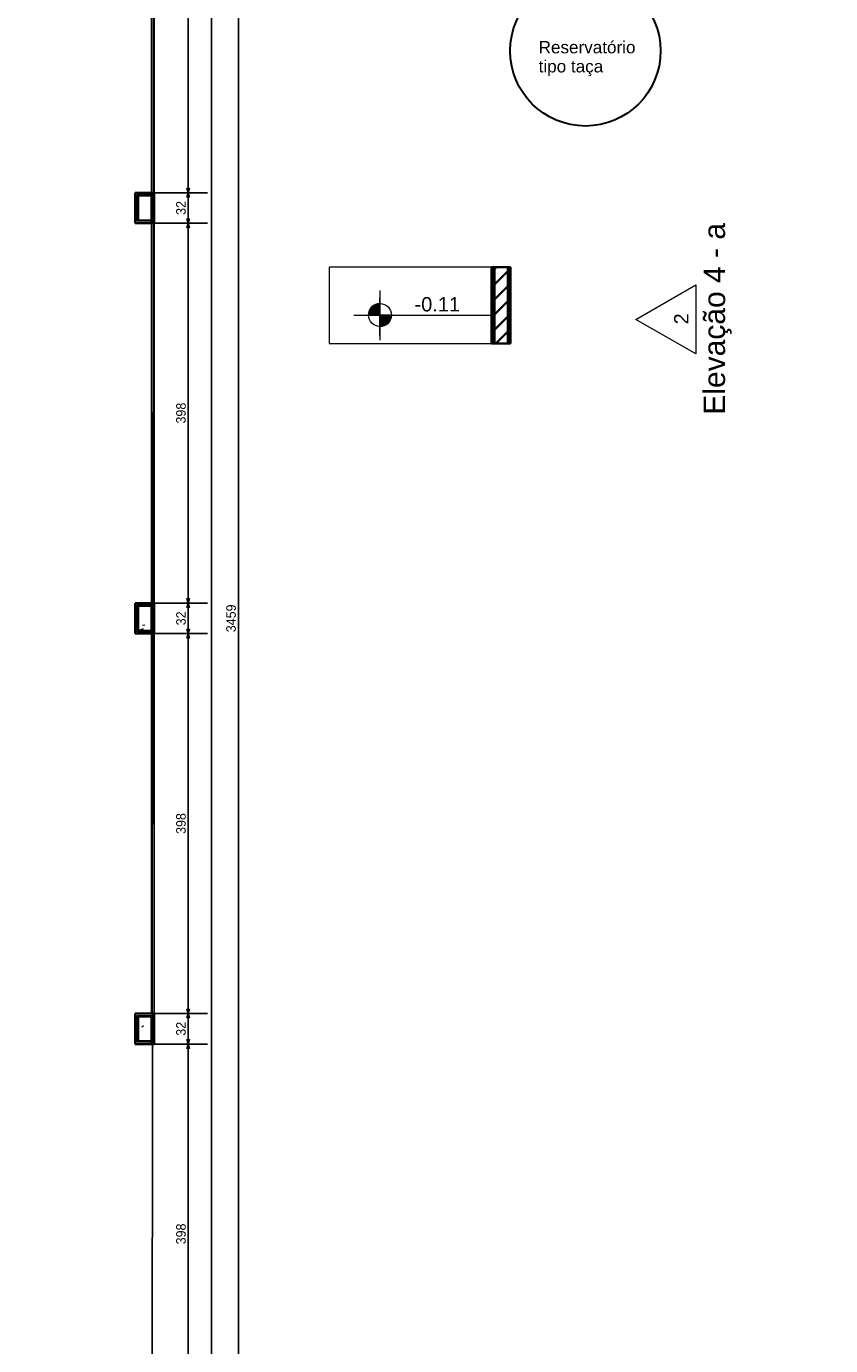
# Model space of a CAD drawing. Header units: millimetres. Extents: x -109 to 627, y -178 to 173.
# Tile 52 of 178: x -6.91 to 1.51, y 19.02 to 32.83. Entities that reach past the tile are written whole.
import ezdxf

# ---------------------------------------------------------------- set-up
doc = ezdxf.new("R2010")
doc.units = ezdxf.units.MM
doc.layers.add('A-PISOS-NIVEL', color=1, linetype='Continuous')
doc.layers.add('PENDOIS', color=2, linetype='Continuous')
for name, color, linetype, lineweight in [('ARQ - ALVENARIA - OSSO', 2, 'Continuous', 35), ('ARQ - COTA_NÍVEL', 2, 'Continuous', 5), ('ARQ - DIVISORIA', 3, 'Continuous', 35), ('ARQ - PAREDE VISTA', 4, 'Continuous', 9), ('ARQ - PAREDES_HACHURA', 9, 'Continuous', 35), ('ARQ - PAREDES_REVESTIMENTO', 3, 'Continuous', 35), ('ARQ - PILAR', 4, 'Continuous', 15), ('ARQ - PISO', 9, 'Continuous', 5), ('HI-Tubos detalhe', 4, 'Continuous', 30)]:
    doc.layers.add(name, color=color, linetype=linetype, lineweight=lineweight)
doc.styles.add('Arial_1', font='arial.ttf', dxfattribs={"height": 0.225})
doc.styles.add('Arial_2', font='arial.ttf', dxfattribs={"height": 0.15})
doc.styles.add('GULIM', font='Gulim.ttf')
doc.styles.get("Standard").update_dxf_attribs({"font": 'arial.ttf'})
doc.dimstyles.new('GULIM-100', dxfattribs={"dimtxt": 0.1, "dimasz": 0.05, "dimexe": 0.2, "dimexo": 0, "dimgap": 0.025, "dimtad": 1, "dimdec": 0, "dimlfac": 100, "dimzin": 12, "dimdsep": 46, "dimtxsty": 'GULIM', "dimblk": 'OPEN30', "dimcen": 0, "dimclrd": 152, "dimclre": 152, "dimclrt": 152, "dimaunit": 1, "dimadec": 0, "dimazin": 0, "dimtfac": 1.875, "dimtdec": 0, "dimtmove": 2, "dimatfit": 3, "dimldrblk": 'OPEN30', "dimfxl": 0, "dimtolj": 1, "dimtzin": 12, "dimlwd": -1, "dimarcsym": 0})
pattern_1 = [(50, (-17.2688, 35.45875), (0.54629, -0.047295), [0.056985, -0.628837]), (355, (-17.2688, 35.45875), (-0.105401, 0.573222), [0.045988, -0.50287]), (100.451, (-17.2228, 35.45476), (0.44084, 0.525572), [0.048987, -0.533862]), (46.184, (-17.2688, 35.6107), (0.812912, -0.126028), [0.085978, -0.942756]), (96.636, (-17.2008, 35.6007), (0.71181, 0.74206), [0.07298, -0.800793]), (351.184, (-17.2688, 35.6107), (0.712045, 0.742424), [0.068982, -0.753805]), (21, (-17.1928, 35.57273), (0.454867, -0.306212), [0.056985, -0.628837]), (326, (-17.1928, 35.5727), (0.185717, 0.552451), [0.045988, -0.50287]), (71.451, (-17.1548, 35.54773), (0.64037, 0.245952), [0.048987, -0.533862]), (37.5, (-17.26879, 35.45875), (0.0092036, 0.2540508), [0.0249935, -0.471878, 0.0249935, -0.4848744, -0.504869]), (37.5, (-17.26879, 35.45875), (0.0092036, 0.2540508), [-1.006739, 0.024994, -0.479876]), (7.5, (-17.2688, 35.45875), (0.200409, 0.3006604), [0.0249935, -0.265931, 0.0249935, -0.459881, -0.19195]), (7.5, (-17.2688, 35.45875), (0.200409, 0.3006604), [-0.775799, 0.0249935, -0.166957]), (327.5, (-17.43874, 35.45875), (0.4063776, -0.0170732), [0.0249935, -0.164957, 0.0249935, -0.5688527, -0.788796]), (327.5, (-17.43874, 35.45875), (0.4063776, -0.0170732), [-0.784797, 0.024994, -0.763802]), (317.5, (-17.51472, 35.45875), (0.443884, 0.075988), [0.0249935, -0.222942, 0.0249935, -0.369904, -0.559855]), (317.5, (-17.51472, 35.45875), (0.443884, 0.075988), [-0.641834, 0.024994, -0.534861])]

# ---------------------------------------------------------------- blocks, each defined once
blk = doc.blocks.new('Elevação - Nome da Vista e Número do Detalhe 01-790552-NÍVEL 1')
at = {"layer": 'ARQ - COTA_NÍVEL'}
for p, q in [((0.00008, 0.00748), (-0.00474, -0.00088)), ((0.00491, -0.00088), (0.00008, 0.00748)), ((-0.00474, -0.00088), (0.00491, -0.00088))]:
    blk.add_line(p, q, dxfattribs=at)
blk = doc.blocks.new('Elevações de ponto - Cota de Nível 1-825078-NÍVEL 1')
at = {"layer": 'ARQ - COTA_NÍVEL'}
h = blk.add_hatch(color=256, dxfattribs=at)
edge = h.paths.add_edge_path(flags=0)
edge.add_line((0, 0.00228), (0, 0.00068))
edge.add_line((0, 0.00068), (-0.0016, 0.00068))
edge.add_arc((0, 0.00068), 0.0016, 90, 180, ccw=False)
h = blk.add_hatch(color=256, dxfattribs=at)
edge = h.paths.add_edge_path(flags=0)
edge.add_arc((0, 0.00068), 0.0016, 270, 360, ccw=False)
edge.add_line((0, -0.00092), (0, 0.00068))
edge.add_line((0, 0.00068), (0.0016, 0.00068))
for p, q in [((0, 0.00411), (0, -0.00284)), ((0, -0.00218), (0, 0.00308)), ((0, 0.00068), (0, 0.00228)), ((-0.00366, 0.00068), (0.016, 0.00068)), ((-0.0016, 0.00068), (0, 0.00068)), ((0.0016, 0.00068), (0, 0.00068)), ((0, 0.00068), (0, -0.00092))]:
    blk.add_line(p, q, dxfattribs=at)
blk.add_circle((0, 0.00068), 0.0016, dxfattribs=at)
for start, end in [(90, 180), (270, 360)]:
    blk.add_arc((0, 0.00068), 0.0016, start, end, dxfattribs=at)
blk = doc.blocks.new('_Open30')
at = {"color": 0, "linetype": 'ByBlock', "lineweight": -2}
for p, q in [((-1, 0.27), (0, 0)), ((0, 0), (-1, -0.27)), ((0, 0), (-1, 0))]:
    blk.add_line(p, q, dxfattribs=at)
blk = doc.blocks.new('*D739')
at = {"color": 152, "lineweight": -2, "transparency": 16777216}
for p, q in [((-5.569, 35.071), (-5.014, 35.071)), ((-5.569, 31.092), (-5.014, 31.092))]:
    blk.add_line(p, q, dxfattribs=at)
at = {"color": 152, "transparency": 16777216}
blk.add_line((-5.214, 35.021), (-5.214, 31.142), dxfattribs=at)
at = {"layer": 'Defpoints', "color": 0, "transparency": 16777216}
for p in [(-5.569, 35.071), (-5.569, 31.092), (-5.214, 31.092)]:
    blk.add_point(p, dxfattribs=at)
at = {"color": 152, "transparency": 16777216, "xscale": 0.05, "yscale": 0.05, "zscale": 0.05}
for p, rotation in [((-5.214, 35.071), 90), ((-5.214, 31.092), 270)]:
    blk.add_blockref('_Open30', p, dxfattribs=dict(at, rotation=rotation))
at = {"color": 152, "transparency": 16777216, "insert": (-5.29, 33.081), "char_height": 0.1, "attachment_point": 5, "rotation": 90, "style": 'GULIM'}
blk.add_mtext('\\A1;398', dxfattribs=at)
blk = doc.blocks.new('*D740')
at = {"color": 152, "lineweight": -2, "transparency": 16777216}
for p, q in [((-5.569, 31.092), (-5.014, 31.092)), ((-5.569, 30.772), (-5.014, 30.772))]:
    blk.add_line(p, q, dxfattribs=at)
at = {"color": 152, "transparency": 16777216}
blk.add_line((-5.214, 31.042), (-5.214, 30.822), dxfattribs=at)
at = {"layer": 'Defpoints', "color": 0, "transparency": 16777216}
for p in [(-5.569, 31.092), (-5.569, 30.772), (-5.214, 30.772)]:
    blk.add_point(p, dxfattribs=at)
at = {"color": 152, "transparency": 16777216, "xscale": 0.05, "yscale": 0.05, "zscale": 0.05}
for p, rotation in [((-5.214, 31.092), 90), ((-5.214, 30.772), 270)]:
    blk.add_blockref('_Open30', p, dxfattribs=dict(at, rotation=rotation))
at = {"color": 152, "transparency": 16777216, "insert": (-5.29, 30.932), "char_height": 0.1, "attachment_point": 5, "rotation": 90, "style": 'GULIM'}
blk.add_mtext('\\A1;32', dxfattribs=at)
blk = doc.blocks.new('*D741')
at = {"color": 152, "lineweight": -2, "transparency": 16777216}
for p, q in [((-5.569, 30.772), (-5.014, 30.772)), ((-5.569, 26.793), (-5.014, 26.793))]:
    blk.add_line(p, q, dxfattribs=at)
at = {"color": 152, "transparency": 16777216}
blk.add_line((-5.214, 30.722), (-5.214, 26.843), dxfattribs=at)
at = {"layer": 'Defpoints', "color": 0, "transparency": 16777216}
for p in [(-5.569, 30.772), (-5.569, 26.793), (-5.214, 26.793)]:
    blk.add_point(p, dxfattribs=at)
at = {"color": 152, "transparency": 16777216, "xscale": 0.05, "yscale": 0.05, "zscale": 0.05}
for p, rotation in [((-5.214, 30.772), 90), ((-5.214, 26.793), 270)]:
    blk.add_blockref('_Open30', p, dxfattribs=dict(at, rotation=rotation))
at = {"color": 152, "transparency": 16777216, "insert": (-5.29, 28.783), "char_height": 0.1, "attachment_point": 5, "rotation": 90, "style": 'GULIM'}
blk.add_mtext('\\A1;398', dxfattribs=at)
blk = doc.blocks.new('*D742')
at = {"color": 152, "lineweight": -2, "transparency": 16777216}
for p, q in [((-5.569, 26.793), (-5.014, 26.793)), ((-5.569, 26.473), (-5.014, 26.473))]:
    blk.add_line(p, q, dxfattribs=at)
at = {"color": 152, "transparency": 16777216}
blk.add_line((-5.214, 26.743), (-5.214, 26.523), dxfattribs=at)
at = {"layer": 'Defpoints', "color": 0, "transparency": 16777216}
for p in [(-5.569, 26.793), (-5.569, 26.473), (-5.214, 26.473)]:
    blk.add_point(p, dxfattribs=at)
at = {"color": 152, "transparency": 16777216, "xscale": 0.05, "yscale": 0.05, "zscale": 0.05}
for p, rotation in [((-5.214, 26.793), 90), ((-5.214, 26.473), 270)]:
    blk.add_blockref('_Open30', p, dxfattribs=dict(at, rotation=rotation))
at = {"color": 152, "transparency": 16777216, "insert": (-5.29, 26.633), "char_height": 0.1, "attachment_point": 5, "rotation": 90, "style": 'GULIM'}
blk.add_mtext('\\A1;32', dxfattribs=at)
blk = doc.blocks.new('*D743')
at = {"color": 152, "lineweight": -2, "transparency": 16777216}
for p, q in [((-5.569, 26.473), (-5.014, 26.473)), ((-5.569, 22.494), (-5.014, 22.494))]:
    blk.add_line(p, q, dxfattribs=at)
at = {"color": 152, "transparency": 16777216}
blk.add_line((-5.214, 26.423), (-5.214, 22.544), dxfattribs=at)
at = {"layer": 'Defpoints', "color": 0, "transparency": 16777216}
for p in [(-5.569, 26.473), (-5.569, 22.494), (-5.214, 22.494)]:
    blk.add_point(p, dxfattribs=at)
at = {"color": 152, "transparency": 16777216, "xscale": 0.05, "yscale": 0.05, "zscale": 0.05}
for p, rotation in [((-5.214, 26.473), 90), ((-5.214, 22.494), 270)]:
    blk.add_blockref('_Open30', p, dxfattribs=dict(at, rotation=rotation))
at = {"color": 152, "transparency": 16777216, "insert": (-5.29, 24.484), "char_height": 0.1, "attachment_point": 5, "rotation": 90, "style": 'GULIM'}
blk.add_mtext('\\A1;398', dxfattribs=at)
blk = doc.blocks.new('*D696')
at = {"color": 152, "lineweight": -2, "transparency": 16777216}
for p, q in [((-5.569, 43.929), (-4.489, 43.929)), ((-5.569, 9.338), (-4.489, 9.338))]:
    blk.add_line(p, q, dxfattribs=at)
at = {"color": 152, "transparency": 16777216}
blk.add_line((-4.689, 9.388), (-4.689, 43.879), dxfattribs=at)
at = {"layer": 'Defpoints', "color": 0, "transparency": 16777216}
for p in [(-5.569, 43.929), (-4.689, 43.929), (-5.569, 9.338)]:
    blk.add_point(p, dxfattribs=at)
at = {"color": 152, "transparency": 16777216, "xscale": 0.05, "yscale": 0.05, "zscale": 0.05}
for p, rotation in [((-4.689, 43.929), 90), ((-4.689, 9.338), 270)]:
    blk.add_blockref('_Open30', p, dxfattribs=dict(at, rotation=rotation))
at = {"color": 152, "transparency": 16777216, "insert": (-4.766, 26.633), "char_height": 0.1, "attachment_point": 5, "rotation": 90, "style": 'GULIM'}
blk.add_mtext('\\A1;3459', dxfattribs=at)
blk = doc.blocks.new('*D749')
at = {"color": 152, "lineweight": -2, "transparency": 16777216}
for p, q in [((-5.569, 22.174), (-5.014, 22.174)), ((-5.569, 18.195), (-5.014, 18.195))]:
    blk.add_line(p, q, dxfattribs=at)
at = {"color": 152, "transparency": 16777216}
blk.add_line((-5.214, 18.245), (-5.214, 22.124), dxfattribs=at)
at = {"layer": 'Defpoints', "color": 0, "transparency": 16777216}
for p in [(-5.569, 22.174), (-5.214, 22.174), (-5.569, 18.195)]:
    blk.add_point(p, dxfattribs=at)
at = {"color": 152, "transparency": 16777216, "xscale": 0.05, "yscale": 0.05, "zscale": 0.05}
for p, rotation in [((-5.214, 22.174), 90), ((-5.214, 18.195), 270)]:
    blk.add_blockref('_Open30', p, dxfattribs=dict(at, rotation=rotation))
at = {"color": 152, "transparency": 16777216, "insert": (-5.29, 20.185), "char_height": 0.1, "attachment_point": 5, "rotation": 90, "style": 'GULIM'}
blk.add_mtext('\\A1;398', dxfattribs=at)
blk = doc.blocks.new('*D750')
at = {"color": 152, "lineweight": -2, "transparency": 16777216}
for p, q in [((-5.569, 22.494), (-5.014, 22.494)), ((-5.569, 22.174), (-5.014, 22.174))]:
    blk.add_line(p, q, dxfattribs=at)
at = {"color": 152, "transparency": 16777216}
blk.add_line((-5.214, 22.224), (-5.214, 22.444), dxfattribs=at)
at = {"layer": 'Defpoints', "color": 0, "transparency": 16777216}
for p in [(-5.569, 22.494), (-5.214, 22.494), (-5.569, 22.174)]:
    blk.add_point(p, dxfattribs=at)
at = {"color": 152, "transparency": 16777216, "xscale": 0.05, "yscale": 0.05, "zscale": 0.05}
for p, rotation in [((-5.214, 22.494), 90), ((-5.214, 22.174), 270)]:
    blk.add_blockref('_Open30', p, dxfattribs=dict(at, rotation=rotation))
at = {"color": 152, "transparency": 16777216, "insert": (-5.29, 22.334), "char_height": 0.1, "attachment_point": 5, "rotation": 90, "style": 'GULIM'}
blk.add_mtext('\\A1;32', dxfattribs=at)

msp = doc.modelspace()

# ---------------------------------------------------------------- hatches: boundary and pattern name
at = {"layer": 'ARQ - PAREDES_HACHURA'}
for points in [[(-5.74941, 31.06197), (-5.59945, 31.06197), (-5.5998, 31.07196), (-5.74941, 31.07196)], [(-5.74941, 30.79204), (-5.73942, 30.79204), (-5.73942, 31.06197), (-5.74941, 31.06197), (-5.74941, 30.80203)], [(-5.58945, 30.77204), (-5.58945, 31.07196), (-5.59945, 31.07196), (-5.59945, 30.77204)], [(-5.59945, 30.79204), (-5.59945, 30.80203), (-5.73942, 30.80203), (-5.73907, 30.79204)], [(-2.01038, 29.51237), (-2.01038, 30.31216), (-2.02038, 30.31216), (-2.02038, 29.51237)], [(-1.86042, 29.51237), (-1.86042, 30.31216), (-1.87042, 30.31216), (-1.87042, 29.51237)], [(-5.73942, 26.76308), (-5.59945, 26.76308), (-5.5998, 26.77308), (-5.74941, 26.77308), (-5.74941, 26.76308)], [(-5.74073, 26.49315), (-5.73942, 26.49315), (-5.73942, 26.76308), (-5.74941, 26.76308), (-5.74941, 26.49315)], [(-5.58945, 26.47315), (-5.58945, 26.77308), (-5.59945, 26.77308), (-5.59945, 26.47315)], [(-5.73942, 26.49315), (-5.59945, 26.49315), (-5.59945, 26.50315), (-5.73942, 26.50315)], [(-5.59945, 22.46419), (-5.5998, 22.47419), (-5.74941, 22.47419), (-5.74941, 22.46419), (-5.73942, 22.46419)], [(-5.74118, 22.19426), (-5.73942, 22.19426), (-5.73942, 22.46419), (-5.74941, 22.46419), (-5.74941, 22.19426)], [(-5.58945, 22.17427), (-5.58945, 22.47419), (-5.59945, 22.47419), (-5.59945, 22.17427)], [(-5.73942, 22.19426), (-5.59945, 22.19426), (-5.59945, 22.20426), (-5.73942, 22.20426)]]:
    msp.add_hatch(color=256, dxfattribs=at).paths.add_polyline_path(points, flags=0)
h = msp.add_hatch(dxfattribs=at)
h.set_pattern_fill('FP_6', color=256, scale=0.999741, style=0, pattern_type=2)
h.set_pattern_definition([(45, (-17.26879, 35.45875), (-0.07917545, 0.07917545), [])])
h.paths.add_polyline_path([(-1.87042, 29.51237), (-1.87042, 30.31216), (-2.01038, 30.31216), (-2.01038, 29.51237)], flags=0)
at = {"layer": 'ARQ - PILAR'}
h = msp.add_hatch(dxfattribs=at)
h.set_pattern_fill('FP_1', color=256, scale=0.999741, style=0, pattern_type=2)
h.set_pattern_definition(pattern_1)
h.paths.add_polyline_path([(-5.69366, 30.80203), (-5.59945, 30.80203), (-5.59945, 31.06197), (-5.73942, 31.06197), (-5.73942, 30.80203)], flags=0)
h = msp.add_hatch(dxfattribs=at)
h.set_pattern_fill('FP_1', color=256, scale=0.999741, style=0, pattern_type=2)
h.set_pattern_definition(pattern_1)
h.paths.add_polyline_path([(-5.70514, 26.50315), (-5.59945, 26.50315), (-5.59945, 26.76308), (-5.73942, 26.76308), (-5.73942, 26.50315)], flags=0)
h = msp.add_hatch(dxfattribs=at)
h.set_pattern_fill('FP_1', color=256, scale=0.999741, style=0, pattern_type=2)
h.set_pattern_definition(pattern_1)
h.paths.add_polyline_path([(-5.59945, 22.20426), (-5.59945, 22.46419), (-5.73942, 22.46419), (-5.73942, 22.20426)], flags=0)

# ---------------------------------------------------------------- linework, layer by layer
at = {"color": 2}
msp.add_lwpolyline([(9.22671, 46.32801), (9.22671, 43.92863), (-5.56946, 43.92863), (-5.59945, 9.33759), (-7.96884, 9.33759), (-7.96884, 46.32801), (9.22671, 46.32801)], dxfattribs=at)
at = {"layer": 'A-PISOS-NIVEL', "color": 252}
msp.add_line((-4.96962, 17.76275), (-4.96962, 43.32879), dxfattribs=at)
at = {"layer": 'ARQ - ALVENARIA - OSSO'}
for p, q in [((-2.01038, 30.31216), (-2.01038, 29.51237)), ((-1.87042, 30.31216), (-2.01038, 30.31216)), ((-1.87042, 29.51237), (-1.87042, 30.31216)), ((-2.01038, 29.51237), (-1.87042, 29.51237))]:
    msp.add_line(p, q, dxfattribs=at)
at = {"layer": 'ARQ - DIVISORIA'}
for p, q in [((-5.73942, 31.06197), (-5.59945, 31.06197)), ((-5.73942, 30.80203), (-5.73942, 31.06197)), ((-5.59945, 30.79204), (-5.59945, 31.06197)), ((-5.59945, 30.80203), (-5.73942, 30.80203)), ((-5.59945, 30.77204), (-5.58945, 30.77204)), ((-2.01038, 30.31216), (-2.02038, 30.31216)), ((-1.86042, 30.31216), (-1.87042, 30.31216)), ((-2.02038, 29.51237), (-2.01038, 29.51237)), ((-1.87042, 29.51237), (-1.86042, 29.51237)), ((-5.73942, 26.76308), (-5.59945, 26.76308)), ((-5.73942, 26.50315), (-5.73942, 26.76308)), ((-5.59945, 26.76308), (-5.59945, 26.49315)), ((-5.59945, 26.50315), (-5.73942, 26.50315)), ((-5.59945, 26.47315), (-5.58945, 26.47315)), ((-5.73942, 22.46419), (-5.59945, 22.46419)), ((-5.73942, 22.20426), (-5.73942, 22.46419)), ((-5.59945, 22.19426), (-5.59945, 22.46419)), ((-5.59945, 22.20426), (-5.73942, 22.20426)), ((-5.59945, 22.17427), (-5.58945, 22.17427))]:
    msp.add_line(p, q, dxfattribs=at)
at = {"layer": 'ARQ - PAREDE VISTA'}
for p, q in [((-5.59945, 31.09196), (-5.59945, 35.07093)), ((-5.56946, 35.07093), (-5.56946, 31.09196)), ((-5.74941, 31.07196), (-5.58945, 31.07196)), ((-5.74941, 30.79204), (-5.74941, 31.07196)), ((-5.58945, 31.07196), (-5.58945, 30.77204)), ((-5.59945, 30.79204), (-5.74941, 30.79204)), ((-5.59945, 26.79307), (-5.59945, 30.77204)), ((-5.56946, 30.77204), (-5.56946, 26.79307)), ((-2.02038, 29.51237), (-2.02038, 30.31216)), ((-1.86042, 30.31216), (-1.86042, 29.51237)), ((-5.74941, 26.77308), (-5.58945, 26.77308)), ((-5.74941, 26.49315), (-5.74941, 26.77308)), ((-5.58945, 26.77308), (-5.58945, 26.47315)), ((-5.59945, 26.49315), (-5.74941, 26.49315)), ((-5.59945, 22.49418), (-5.59945, 26.47315)), ((-5.56946, 26.47315), (-5.56946, 22.49418)), ((-5.74941, 22.47419), (-5.58945, 22.47419)), ((-5.74941, 22.19426), (-5.74941, 22.47419)), ((-5.58945, 22.47419), (-5.58945, 22.17427)), ((-5.59945, 22.19426), (-5.74941, 22.19426))]:
    msp.add_line(p, q, dxfattribs=at)
at = {"layer": 'ARQ - PAREDES_REVESTIMENTO'}
for p, q in [((-5.56946, 31.09196), (-5.76941, 31.09196)), ((-5.76941, 31.09196), (-5.76941, 30.77204)), ((-5.56946, 30.77204), (-5.56946, 31.09196)), ((-5.76941, 30.77204), (-5.59945, 30.77204)), ((-5.59945, 30.77204), (-5.59945, 30.79204)), ((-5.58945, 30.77204), (-5.56946, 30.77204)), ((-2.04037, 30.31216), (-2.04037, 29.51237)), ((-2.02038, 30.31216), (-2.04037, 30.31216)), ((-1.84043, 30.31216), (-1.86042, 30.31216)), ((-1.84043, 29.51237), (-1.84043, 30.31216)), ((-2.04037, 29.51237), (-2.02038, 29.51237)), ((-1.86042, 29.51237), (-1.84043, 29.51237)), ((-5.56946, 26.79307), (-5.76941, 26.79307)), ((-5.76941, 26.79307), (-5.76941, 26.47315)), ((-5.56946, 26.47315), (-5.56946, 26.79307)), ((-5.76941, 26.47315), (-5.59945, 26.47315)), ((-5.59945, 26.47315), (-5.59945, 26.49315)), ((-5.58945, 26.47315), (-5.56946, 26.47315)), ((-5.56946, 22.49418), (-5.76941, 22.49418)), ((-5.76941, 22.49418), (-5.76941, 22.17427)), ((-5.56946, 22.17427), (-5.56946, 22.49418)), ((-5.76941, 22.17427), (-5.59945, 22.17427)), ((-5.59945, 22.17427), (-5.59945, 22.19426)), ((-5.58945, 22.17427), (-5.56946, 22.17427))]:
    msp.add_line(p, q, dxfattribs=at)
at = {"layer": 'ARQ - PILAR'}
for p, q in [((-5.59945, 31.06197), (-5.73942, 31.06197)), ((-5.73942, 31.06197), (-5.73942, 30.80203)), ((-5.59945, 30.80203), (-5.59945, 31.06197)), ((-5.73942, 30.80203), (-5.59945, 30.80203)), ((-5.59945, 26.76308), (-5.73942, 26.76308)), ((-5.73942, 26.76308), (-5.73942, 26.50315)), ((-5.59945, 26.50315), (-5.59945, 26.76308)), ((-5.73942, 26.50315), (-5.59945, 26.50315)), ((-5.59945, 22.46419), (-5.73942, 22.46419)), ((-5.73942, 22.46419), (-5.73942, 22.20426)), ((-5.59945, 22.20426), (-5.59945, 22.46419)), ((-5.73942, 22.20426), (-5.59945, 22.20426))]:
    msp.add_line(p, q, dxfattribs=at)
at = {"layer": 'ARQ - PISO'}
for p, q in [((-2.04037, 30.31216), (-3.73993, 30.31216)), ((-3.73993, 30.31216), (-3.73993, 29.51237)), ((-3.73993, 29.51237), (-2.04037, 29.51237))]:
    msp.add_line(p, q, dxfattribs=at)
at = {"layer": 'HI-Tubos detalhe'}
msp.add_circle((-1.05783, 32.57709), 0.78667, dxfattribs=at)

# ---------------------------------------------------------------- block references
at = {"layer": 'ARQ - COTA_NÍVEL', "extrusion": (0, 0, -1), "xscale": 74.98057826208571, "yscale": 74.98057826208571, "zscale": 74.98057826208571, "rotation": 270.0000000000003}
msp.add_blockref('Elevação - Nome da Vista e Número do Detalhe 01-790552-NÍVEL 1', (-0.03287, 29.7713), dxfattribs=at)
at = {"layer": 'ARQ - COTA_NÍVEL', "xscale": 74.98057826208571, "yscale": 74.98057826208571, "zscale": 74.98057826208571}
msp.add_blockref('Elevações de ponto - Cota de Nível 1-825078-NÍVEL 1', (-3.20797, 29.75895), dxfattribs=at)

# ---------------------------------------------------------------- texts
at = {"layer": 'ARQ - COTA_NÍVEL', "attachment_point": 2, "rotation": 90, "line_spacing_factor": 0.941778}
for s, insert, char_height, width, style in [('Elevação 4 - a', (0.17912, 29.77053), 0.2249417, 2.4040501, 'Arial_1'), ('2', (-0.12864, 29.77053), 0.14996, 0.1395295, 'Arial_2')]:
    msp.add_mtext(s, dxfattribs=dict(at, insert=insert, char_height=char_height, width=width, style=style))
at = {"layer": 'ARQ - COTA_NÍVEL', "insert": (-2.84603, 29.99818), "char_height": 0.149961, "width": 0.5709695, "attachment_point": 1, "line_spacing_factor": 0.941778, "style": 'Arial_2'}
msp.add_mtext('-0.11', dxfattribs=at)
at = {"layer": 'PENDOIS', "color": 2}
for s, p in [('Reservatório', (-1.547, 32.55188)), ('tipo taça', (-1.547, 32.35188))]:
    msp.add_text(s, height=0.128, dxfattribs=at).set_placement(p)

# ---------------------------------------------------------------- dimensions: what is measured, and where the dimension line sits
for base, p1, p2, picture, middle in [((-4.68936, 43.92863), (-5.56946, 9.33759), (-5.56946, 43.92863), '*D696', (-4.76569, 26.63311)), ((-5.21422, 31.09196), (-5.56946, 35.07093), (-5.56946, 31.09196), '*D739', (-5.29049, 33.08144)), ((-5.21422, 30.77204), (-5.56946, 31.09196), (-5.56946, 30.77204), '*D740', (-5.29049, 30.932)), ((-5.21422, 26.79307), (-5.56946, 30.77204), (-5.56946, 26.79307), '*D741', (-5.29049, 28.78256)), ((-5.21422, 26.47315), (-5.56946, 26.79307), (-5.56946, 26.47315), '*D742', (-5.29049, 26.63311)), ((-5.21422, 22.49418), (-5.56946, 26.47315), (-5.56946, 22.49418), '*D743', (-5.29049, 24.48367)), ((-5.21422, 22.49418), (-5.56946, 22.17427), (-5.56946, 22.49418), '*D750', (-5.29049, 22.33423)), ((-5.21422, 22.17427), (-5.56946, 18.1953), (-5.56946, 22.17427), '*D749', (-5.29049, 20.18478))]:
    dim = msp.add_linear_dim(base=base, p1=p1, p2=p2, angle=90, dimstyle='GULIM-100')
    dim.commit()
    dim.dimension.update_dxf_attribs({"geometry": picture, "text_midpoint": middle})

doc.saveas('drawing.dxf')
